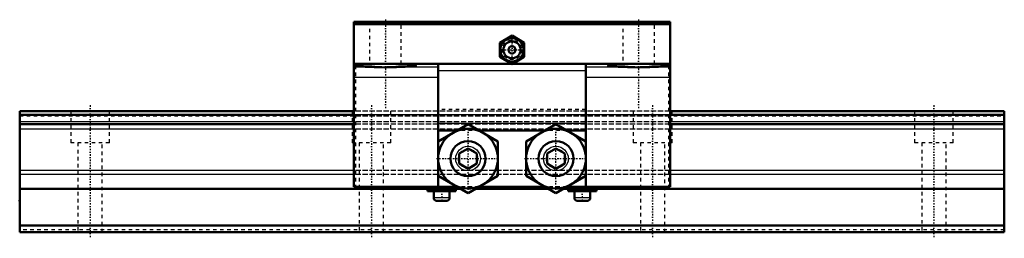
# Model space of a CAD drawing. Header units: millimetres. Extents: x -20 to 260, y -2 to 61.
import ezdxf

# ---------------------------------------------------------------- set-up
doc = ezdxf.new("R2010")
doc.units = ezdxf.units.MM
doc.linetypes.add('Center', pattern=[1.5, 0.45, -0.5, 0.05, -0.5])
doc.linetypes.add('Dashed', pattern=[2, 1, -1])
for name, color, linetype, lineweight in [('2d ConnectionPoints', 7, 'Continuous', 50), ('AM_0', 7, 'Continuous', 50), ('AM_4', 3, 'Continuous', 25), ('AM_7', 7, 'Center', 25), ('AM_9', 6, 'Dashed', 25)]:
    doc.layers.add(name, color=color, linetype=linetype, lineweight=lineweight)

# ---------------------------------------------------------------- blocks, each defined once
blk = doc.blocks.new('1_NSR30TBC_0_in_NSR30TBC1280LG200AM6F95000_0')
at = {"layer": 'AM_0'}
for p, q in [((165, 60), (75, 60)), ((75, 60), (75, 13)), ((165, 59.3), (75, 59.3)), ((165, 60), (165, 13)), ((120, 56.04), (116.5, 54.02)), ((123.5, 54.02), (120, 56.04)), ((116.5, 54.02), (116.5, 49.98)), ((123.5, 49.98), (123.5, 54.02)), ((119.93, 48), (75, 48)), ((99, 47.99), (119.95, 47.99)), ((99, 47.99), (99, 25.93)), ((116.5, 49.98), (120, 47.96)), ((120, 47.96), (123.5, 49.98)), ((120.05, 47.99), (141, 47.99)), ((165, 48), (120.07, 48)), ((141, 47.99), (141, 25.93)), ((107.5, 30.81), (99, 25.91)), ((116, 25.91), (107.5, 30.81)), ((132.5, 30.81), (124, 25.91)), ((141, 25.91), (132.5, 30.81)), ((104.36, 29), (99, 29)), ((129.36, 29), (110.64, 29)), ((141, 29), (135.64, 29)), ((99, 25.91), (99, 16.09)), ((116, 16.09), (116, 25.91)), ((124, 25.91), (124, 16.09)), ((141, 16.09), (141, 25.91)), ((107.5, 23.89), (105, 22.44)), ((105, 22.44), (105, 19.56)), ((110, 22.44), (107.5, 23.89)), ((110, 19.56), (110, 22.44)), ((132.5, 23.89), (130, 22.44)), ((130, 22.44), (130, 19.56)), ((135, 22.44), (132.5, 23.89)), ((135, 19.56), (135, 22.44)), ((105, 19.56), (107.5, 18.11)), ((107.5, 18.11), (110, 19.56)), ((130, 19.56), (132.5, 18.11)), ((132.5, 18.11), (135, 19.56)), ((99, 16.09), (107.5, 11.19)), ((99, 16.07), (99, 12.4)), ((107.5, 11.19), (116, 16.09)), ((124, 16.09), (132.5, 11.19)), ((132.5, 11.19), (141, 16.09)), ((141, 16.07), (141, 12.4)), ((104.36, 13), (75, 13)), ((76, 13), (76, 12.4)), ((76, 12.4), (105.4, 12.4)), ((96, 12.4), (96, 11.7)), ((104, 11.7), (96, 11.7)), ((97.75, 11.7), (97.75, 9.8)), ((102.25, 9.8), (102.25, 11.7)), ((104, 12.4), (104, 11.7)), ((109.6, 12.4), (130.4, 12.4)), ((129.36, 13), (110.64, 13)), ((134.6, 12.4), (164, 12.4)), ((165, 13), (135.64, 13)), ((136, 12.4), (136, 11.7)), ((144, 11.7), (136, 11.7)), ((137.75, 11.7), (137.75, 9.8)), ((142.25, 9.8), (142.25, 11.7)), ((144, 12.4), (144, 11.7)), ((164, 13), (164, 12.4)), ((101.45, 9), (98.55, 9)), ((141.45, 9), (138.55, 9))]:
    blk.add_line(p, q, dxfattribs=at)
for points in [[(75.2, 47.53), (75.23, 47.57), (75.33, 47.61), (75.5, 47.65), (75.73, 47.69), (76.02, 47.72), (76.38, 47.76), (76.79, 47.79), (77.26, 47.83), (77.78, 47.86), (78.34, 47.88), (78.95, 47.91), (79.6, 47.93), (80.28, 47.95), (80.99, 47.96), (81.72, 47.97), (82.47, 47.98), (83.23, 47.99), (84, 47.99), (84.77, 47.99), (85.53, 47.98), (86.28, 47.97), (87.01, 47.96), (87.72, 47.95), (88.4, 47.93), (89.05, 47.91), (89.66, 47.88), (90.22, 47.86), (90.74, 47.83), (91.21, 47.79), (91.62, 47.76), (91.98, 47.72), (92.27, 47.69), (92.5, 47.65), (92.67, 47.61), (92.77, 47.57), (92.8, 47.53)], [(147.2, 47.53), (147.23, 47.57), (147.33, 47.61), (147.5, 47.65), (147.73, 47.69), (148.02, 47.72), (148.38, 47.76), (148.79, 47.79), (149.26, 47.83), (149.78, 47.86), (150.34, 47.88), (150.95, 47.91), (151.6, 47.93), (152.28, 47.95), (152.99, 47.96), (153.72, 47.97), (154.47, 47.98), (155.23, 47.99), (156, 47.99), (156.77, 47.99), (157.53, 47.98), (158.28, 47.97), (159.01, 47.96), (159.72, 47.95), (160.4, 47.93), (161.05, 47.91), (161.66, 47.88), (162.22, 47.86), (162.74, 47.83), (163.21, 47.79), (163.62, 47.76), (163.98, 47.72), (164.27, 47.69), (164.5, 47.65), (164.67, 47.61), (164.77, 47.57), (164.8, 47.53)], [(80.83, 47.1), (80.12, 47.12), (79.45, 47.14), (78.81, 47.16), (78.21, 47.19), (77.66, 47.21), (77.15, 47.24), (76.69, 47.28), (76.29, 47.31), (75.95, 47.35), (75.67, 47.38), (75.46, 47.42), (75.31, 47.46), (75.22, 47.5), (75.2, 47.53)], [(80.83, 47.1), (81.51, 47.08), (82.22, 47.05), (82.95, 47.03), (83.7, 47.01), (84.43, 47.02), (85.15, 47.03), (85.89, 47.06), (86.61, 47.09), (87.17, 47.1)], [(92.8, 47.53), (92.77, 47.49), (92.67, 47.45), (92.5, 47.41), (92.27, 47.37), (91.98, 47.34), (91.62, 47.3), (91.21, 47.27), (90.74, 47.24), (90.22, 47.21), (89.66, 47.18), (89.05, 47.16), (88.4, 47.13), (87.72, 47.12), (87.17, 47.1)], [(152.83, 47.1), (152.12, 47.12), (151.45, 47.14), (150.81, 47.16), (150.21, 47.19), (149.66, 47.21), (149.15, 47.24), (148.69, 47.28), (148.29, 47.31), (147.95, 47.35), (147.67, 47.38), (147.46, 47.42), (147.31, 47.46), (147.22, 47.5), (147.2, 47.53)], [(152.83, 47.1), (153.51, 47.08), (154.22, 47.05), (154.95, 47.03), (155.7, 47.01), (156.43, 47.02), (157.15, 47.03), (157.89, 47.06), (158.61, 47.09), (159.17, 47.1)], [(164.8, 47.53), (164.77, 47.49), (164.67, 47.45), (164.5, 47.41), (164.27, 47.37), (163.98, 47.34), (163.62, 47.3), (163.21, 47.27), (162.74, 47.24), (162.22, 47.21), (161.66, 47.18), (161.05, 47.16), (160.4, 47.13), (159.72, 47.12), (159.17, 47.1)]]:
    blk.add_lwpolyline(points, dxfattribs=at)
for centre, radius in [((120, 52), 3.3), ((120, 52), 2.42), ((120, 52), 1.02), ((107.5, 21), 8.5), ((132.5, 21), 8.5), ((107.5, 21), 5), ((132.5, 21), 5)]:
    blk.add_circle(centre, radius, dxfattribs=at)
for centre, radius, start, end in [((120, 52), 3.52, 126.2688, 173.7312), ((120, 52), 3.52, 66.2688, 113.7312), ((120, 52), 3.52, 6.2688, 53.7312), ((120, 52), 3.52, 186.2688, 233.7312), ((120, 52), 3.52, 306.2688, 353.7312), ((120, 52), 3.52, 246.2688, 293.7312), ((98.55, 9.8), 0.8, 180, 270), ((101.45, 9.8), 0.8, 270, 0), ((138.55, 9.8), 0.8, 180, 270), ((141.45, 9.8), 0.8, 270, 360)]:
    blk.add_arc(centre, radius, start, end, dxfattribs=at)
at = {"layer": 'AM_4'}
for p, q in [((80.83, 47.1), (75, 47.1)), ((99, 47.1), (87.17, 47.1)), ((141, 46), (99, 46)), ((152.83, 47.1), (141, 47.1)), ((165, 47.1), (159.17, 47.1)), ((99, 44.15), (75, 44.15)), ((165, 44.15), (141, 44.15)), ((141, 31), (99, 31)), ((102.25, 9.8), (97.75, 9.8)), ((142.25, 9.8), (137.75, 9.8))]:
    blk.add_line(p, q, dxfattribs=at)
for centre in [(107.5, 21), (132.5, 21)]:
    blk.add_circle(centre, 3.5, dxfattribs=at)
at = {"layer": 'AM_7'}
for p, q in [((84, 60.6), (84, 35.4)), ((156, 60.6), (156, 35.4)), ((120, 48.38), (120, 55.62)), ((116.38, 52), (123.62, 52)), ((107.5, 12.07), (107.5, 29.92)), ((132.5, 12.07), (132.5, 29.92)), ((74.97, 25), (75.53, 25)), ((165.03, 25), (164.47, 25)), ((98.57, 21), (116.43, 21)), ((123.58, 21), (141.42, 21)), ((100, 11.84), (100, 8.87)), ((140, 11.84), (140, 8.87))]:
    blk.add_line(p, q, dxfattribs=at)
at = {"layer": 'AM_9'}
for p, q in [((165, 59.1), (75, 59.1)), ((79.5, 60), (79.5, 48)), ((88.5, 48), (88.5, 60)), ((151.5, 60), (151.5, 48)), ((160.5, 48), (160.5, 60)), ((75.2, 48), (75.2, 47.53)), ((92.8, 47.53), (92.8, 48)), ((120.07, 48), (119.93, 48)), ((119.95, 47.99), (120.05, 47.99)), ((147.2, 48), (147.2, 47.53)), ((164.8, 47.53), (164.8, 48)), ((75.5, 47.5), (75, 47.5)), ((75.5, 47.5), (75.5, 13)), ((165, 47.5), (164.5, 47.5)), ((164.5, 47.5), (164.5, 13)), ((164.5, 34.5), (75.5, 34.5)), ((141, 35), (99, 35)), ((164.5, 33.5), (75.5, 33.5)), ((164.5, 33.45), (75.5, 33.45)), ((164.5, 33.25), (75.5, 33.25)), ((75.5, 33.23), (164.5, 33.23)), ((164.5, 31.52), (75.5, 31.52)), ((164.5, 30.84), (75.5, 30.84)), ((164.5, 29.39), (75.5, 29.39)), ((110.64, 29), (104.36, 29)), ((135.64, 29), (129.36, 29)), ((164.5, 17.59), (75.5, 17.59)), ((164.5, 16.5), (75.5, 16.5)), ((164, 12.43), (76, 12.43)), ((110.64, 13), (104.36, 13)), ((105.4, 12.4), (109.6, 12.4)), ((135.64, 13), (129.36, 13)), ((130.4, 12.4), (134.6, 12.4))]:
    blk.add_line(p, q, dxfattribs=at)
for centre, radius in [((120, 52), 3.44), ((120, 52), 2.8), ((107.5, 21), 2.75), ((132.5, 21), 2.75)]:
    blk.add_circle(centre, radius, dxfattribs=at)
blk = doc.blocks.new('2_NSR30TBC28020_Track_0_in_NSR30TBC1280LG200AM6F95000_0')
at = {"layer": 'AM_0'}
for p, q in [((75, 34.5), (-20, 34.5)), ((-20, 34.5), (-20, 0)), ((260, 34.5), (165, 34.5)), ((260, 34.5), (260, 0)), ((75, 33.5), (-20, 33.5)), ((75, 30.84), (-20, 30.84)), ((260, 33.5), (165, 33.5)), ((260, 30.84), (165, 30.84)), ((76, 12.43), (-20, 12.43)), ((260, 12.43), (164, 12.43)), ((260, 1.9), (-20, 1.9)), ((260, 0), (-20, 0))]:
    blk.add_line(p, q, dxfattribs=at)
at = {"layer": 'AM_4'}
for p, q in [((75, 33.25), (-20, 33.25)), ((75, 31.52), (-20, 31.52)), ((260, 33.25), (165, 33.25)), ((260, 31.52), (165, 31.52)), ((75, 29.39), (-20, 29.39)), ((260, 29.39), (165, 29.39)), ((75, 17.59), (-20, 17.59)), ((260, 17.59), (165, 17.59)), ((75, 16.5), (-20, 16.5)), ((260, 16.5), (165, 16.5))]:
    blk.add_line(p, q, dxfattribs=at)
at = {"layer": 'AM_7'}
for p, q in [((0, 36.23), (0, -1.73)), ((80, 36.23), (80, -1.73)), ((160, 36.23), (160, -1.73)), ((240, 36.23), (240, -1.73))]:
    blk.add_line(p, q, dxfattribs=at)
at = {"layer": 'AM_9'}
for p, q in [((-5.5, 34.5), (-5.5, 25.5)), ((5.5, 25.5), (5.5, 34.5)), ((74.5, 34.5), (74.5, 25.5)), ((165, 34.5), (75, 34.5)), ((85.5, 25.5), (85.5, 34.5)), ((154.5, 34.5), (154.5, 25.5)), ((165.5, 25.5), (165.5, 34.5)), ((234.5, 34.5), (234.5, 25.5)), ((245.5, 25.5), (245.5, 34.5)), ((260, 33.45), (-20, 33.45)), ((-20, 33.23), (260, 33.23)), ((165, 33.5), (75, 33.5)), ((165, 33.25), (75, 33.25)), ((165, 31.52), (75, 31.52)), ((165, 30.84), (75, 30.84)), ((165, 29.39), (75, 29.39)), ((5.5, 25.5), (-5.5, 25.5)), ((-3.5, 25.5), (-3.5, 0)), ((3.5, 0), (3.5, 25.5)), ((85.5, 25.5), (74.5, 25.5)), ((76.5, 25.5), (76.5, 0)), ((83.5, 0), (83.5, 25.5)), ((165.5, 25.5), (154.5, 25.5)), ((156.5, 25.5), (156.5, 0)), ((163.5, 0), (163.5, 25.5)), ((245.5, 25.5), (234.5, 25.5)), ((236.5, 25.5), (236.5, 0)), ((243.5, 0), (243.5, 25.5)), ((165, 17.59), (75, 17.59)), ((165, 16.5), (75, 16.5)), ((164, 12.43), (76, 12.43)), ((260, 0.7), (-20, 0.7))]:
    blk.add_line(p, q, dxfattribs=at)

msp = doc.modelspace()

# ---------------------------------------------------------------- linework, layer by layer
at = {"layer": '2d ConnectionPoints'}
for p in [(-20, 9), (0, 0), (0, 0)]:
    msp.add_point(p, dxfattribs=at)

# ---------------------------------------------------------------- block references
for name in ['1_NSR30TBC_0_in_NSR30TBC1280LG200AM6F95000_0', '2_NSR30TBC28020_Track_0_in_NSR30TBC1280LG200AM6F95000_0']:
    msp.add_blockref(name, (0, 0))

doc.saveas('drawing.dxf')
